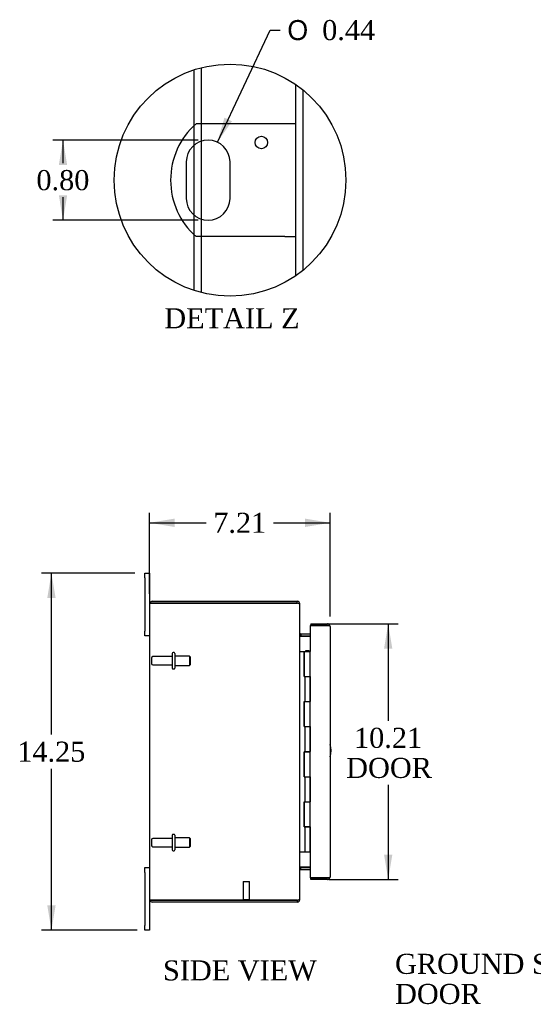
# Model space of a CAD drawing. Header units: inches. Extents: x 4 to 118, y 6 to 79.
# Tile 2 of 7: x 4 to 25, y 29 to 68. Entities that reach past the tile are written whole.
import ezdxf
from ezdxf.enums import TextEntityAlignment as Align
from ezdxf.lldxf.tags import DXFTag

# ---------------------------------------------------------------- set-up
doc = ezdxf.new("R2010")
doc.units = ezdxf.units.IN
doc.header["$MEASUREMENT"] = 0
doc.layers.get('0').update_dxf_attribs({"linetype": 'CONTINUOUS'})
for name, color, linetype in [('COM40153-1', 7, 'CONTINUOUS'), ('COM48428', 7, 'CONTINUOUS'), ('COM71780-1', 7, 'CONTINUOUS'), ('COM71783-1', 7, 'CONTINUOUS'), ('DEFAULT', 7, 'CONTINUOUS'), ('FET07710', 7, 'CONTINUOUS'), ('STD21878', 7, 'CONTINUOUS'), ('STD26094', 7, 'CONTINUOUS')]:
    doc.layers.add(name, color=color, linetype=linetype)
doc.styles.add('SEACAD_SOLID_EDGE_ANSI1_SY', font='txt')
doc.styles.add('SEACAD_TIMES_NEW_ROMAN', font='times.ttf')
tags = doc.linetypes.add('CENTER2', pattern=[1.125, 0.75, -0.125, 0.125, -0.125]).pattern_tags.tags
tags[10:11] = [DXFTag(74, 4), DXFTag(75, 0), DXFTag(340, '0'), DXFTag(46, 0.0), DXFTag(50, 0.0), DXFTag(44, 0.0), DXFTag(45, 0.0)]
tags[8:9] = [DXFTag(74, 4), DXFTag(75, 0), DXFTag(340, '0'), DXFTag(46, 0.0), DXFTag(50, 0.0), DXFTag(44, 0.0), DXFTag(45, 0.0)]
tags[6:7] = [DXFTag(74, 4), DXFTag(75, 0), DXFTag(340, '0'), DXFTag(46, 0.0), DXFTag(50, 0.0), DXFTag(44, 0.0), DXFTag(45, 0.0)]
tags[4:5] = [DXFTag(74, 4), DXFTag(75, 0), DXFTag(340, '0'), DXFTag(46, 0.0), DXFTag(50, 0.0), DXFTag(44, 0.0), DXFTag(45, 0.0)]
tags = doc.linetypes.add('HIDDEN2', pattern=[0.1875, 0.125, -0.0625]).pattern_tags.tags
tags[6:7] = [DXFTag(74, 4), DXFTag(75, 0), DXFTag(340, '0'), DXFTag(46, 0.0), DXFTag(50, 0.0), DXFTag(44, 0.0), DXFTag(45, 0.0)]
tags[4:5] = [DXFTag(74, 4), DXFTag(75, 0), DXFTag(340, '0'), DXFTag(46, 0.0), DXFTag(50, 0.0), DXFTag(44, 0.0), DXFTag(45, 0.0)]

# ---------------------------------------------------------------- blocks, each defined once
blk = doc.blocks.new('SEANNOT_GROUP1')
at = {"layer": 'DEFAULT', "linetype": 'Continuous'}
blk.add_hatch(color=136, dxfattribs=at).paths.add_polyline_path([(33.213, 34.782), (33.802, 35.607), (32.977, 35.018)])
at = {"layer": 'DEFAULT', "color": 136, "linetype": 'Continuous'}
blk.add_line((28.466, 30.271), (28.066, 30.271), dxfattribs=at)
blk.add_lwpolyline([(28.466, 30.271), (33.802, 35.607)], dxfattribs=at)
at = {"layer": 'DEFAULT', "color": 136, "linetype": 'Continuous', "style": 'SEACAD_TIMES_NEW_ROMAN'}
for s, p in [('GROUND STUD', (19.313, 30.671)), ('DOOR', (19.313, 29.471))]:
    blk.add_text(s, height=0.8, dxfattribs=at).set_placement(p, align=Align.TOP_LEFT)
blk = doc.blocks.new('GDIMGGROUP2')
at = {"layer": 'DEFAULT', "linetype": 'Continuous'}
for points in [[(10.51, 48.029), (9.51, 47.863), (10.51, 47.696)], [(15.72, 48.029), (15.72, 47.696), (16.72, 47.863)]]:
    blk.add_hatch(color=136, dxfattribs=at).paths.add_polyline_path(points)
at = {"layer": 'DEFAULT', "color": 136, "linetype": 'Continuous'}
for p, q in [((9.51, 45.026), (9.51, 48.263)), ((16.72, 44.128), (16.72, 48.263)), ((9.51, 47.863), (11.774, 47.863)), ((14.457, 47.863), (16.72, 47.863))]:
    blk.add_line(p, q, dxfattribs=at)
at = {"layer": 'DEFAULT', "color": 136, "linetype": 'Continuous', "style": 'SEACAD_TIMES_NEW_ROMAN'}
blk.add_text('7.21', height=0.8, dxfattribs=at).set_placement((12.054, 48.263), align=Align.TOP_LEFT)
blk = doc.blocks.new('GDIMGGROUP3')
at = {"layer": 'DEFAULT', "linetype": 'Continuous'}
for points in [[(5.426, 44.859), (5.759, 44.859), (5.593, 45.859)], [(5.426, 32.609), (5.593, 31.609), (5.759, 32.609)]]:
    blk.add_hatch(color=136, dxfattribs=at).paths.add_polyline_path(points)
at = {"layer": 'DEFAULT', "color": 136, "linetype": 'Continuous'}
for p, q in [((8.923, 45.859), (5.193, 45.859)), ((5.593, 39.414), (5.593, 45.859)), ((5.593, 31.609), (5.593, 38.054)), ((9.017, 31.609), (5.193, 31.609))]:
    blk.add_line(p, q, dxfattribs=at)
at = {"layer": 'DEFAULT', "color": 136, "linetype": 'Continuous', "style": 'SEACAD_TIMES_NEW_ROMAN'}
blk.add_text('14.25', height=0.8, dxfattribs=at).set_placement((4.228, 39.134), align=Align.TOP_LEFT)
blk = doc.blocks.new('GDIMGGROUP4')
at = {"layer": 'DEFAULT', "linetype": 'Continuous'}
for points in [[(19.207, 42.836), (19.04, 43.836), (18.873, 42.836)], [(19.207, 34.631), (18.873, 34.631), (19.04, 33.631)]]:
    blk.add_hatch(color=136, dxfattribs=at).paths.add_polyline_path(points)
at = {"layer": 'DEFAULT', "color": 136, "linetype": 'Continuous'}
for p, q in [((16.683, 43.836), (19.44, 43.836)), ((19.04, 43.836), (19.04, 39.966)), ((19.04, 37.406), (19.04, 33.631)), ((16.683, 33.631), (19.44, 33.631))]:
    blk.add_line(p, q, dxfattribs=at)
at = {"layer": 'DEFAULT', "color": 136, "linetype": 'Continuous', "style": 'SEACAD_TIMES_NEW_ROMAN'}
for s, p in [('10.21', (17.675, 39.686)), ('DOOR', (17.362, 38.486))]:
    blk.add_text(s, height=0.8, dxfattribs=at).set_placement(p, align=Align.TOP_LEFT)
blk = doc.blocks.new('GDIMGGROUP26')
at = {"layer": 'DEFAULT', "linetype": 'Continuous'}
for points in [[(5.888, 62.13), (6.221, 62.13), (6.054, 63.13)], [(5.888, 60.93), (6.054, 59.93), (6.221, 60.93)]]:
    blk.add_hatch(color=136, dxfattribs=at).paths.add_polyline_path(points)
at = {"layer": 'DEFAULT', "color": 136, "linetype": 'Continuous'}
for p, q in [((11.45, 63.13), (5.654, 63.13)), ((6.054, 63.13), (6.054, 62.21)), ((6.054, 60.85), (6.054, 59.93)), ((11.45, 59.93), (5.654, 59.93))]:
    blk.add_line(p, q, dxfattribs=at)
at = {"layer": 'DEFAULT', "color": 136, "linetype": 'Continuous', "style": 'SEACAD_TIMES_NEW_ROMAN'}
blk.add_text('0.80', height=0.8, dxfattribs=at).set_placement((4.993, 61.93), align=Align.TOP_LEFT)
blk = doc.blocks.new('GDIMGGROUP27')
at = {"layer": 'DEFAULT', "linetype": 'Continuous'}
blk.add_hatch(color=136, dxfattribs=at).paths.add_polyline_path([(12.499, 64.022), (12.223, 63.046), (12.801, 63.88)])
at = {"layer": 'DEFAULT', "color": 136, "linetype": 'Continuous'}
for p, q in [((12.223, 63.046), (14.332, 67.515)), ((14.332, 67.515), (14.732, 67.515))]:
    blk.add_line(p, q, dxfattribs=at)
for s, style, p in [('O', 'SEACAD_SOLID_EDGE_ANSI1_SY', (15.012, 67.915)), ('0.44', 'SEACAD_TIMES_NEW_ROMAN', (16.404, 67.915))]:
    blk.add_text(s, height=0.8, dxfattribs=dict(at, style=style)).set_placement(p, align=Align.TOP_LEFT)

msp = doc.modelspace()

# ---------------------------------------------------------------- linework, layer by layer
at = {"color": 7, "linetype": 'CENTER2'}
msp.add_circle((12.724, 61.53), 4.628, dxfattribs=at)
at = {"layer": 'COM40153-1', "color": 7, "linetype": 'Continuous'}
for p, q in [((14.918, 63.78), (11.366, 63.78)), ((15.35, 63.78), (14.918, 63.78)), ((10.976, 62.256), (10.976, 60.804)), ((12.724, 60.804), (12.724, 62.256)), ((14.918, 59.28), (11.366, 59.28)), ((14.918, 59.28), (15.35, 59.28))]:
    msp.add_line(p, q, dxfattribs=at)
msp.add_circle((13.974, 63.032), 0.25, dxfattribs=at)
for centre, radius, start, end in [((13.35, 61.53), 3, 131.4096, 228.5904), ((11.85, 62.256), 0.874, 0, 180), ((11.85, 60.804), 0.874, 180, 0), ((16.01, 38.774), 0.75, 341.2031, 18.7969)]:
    msp.add_arc(centre, radius, start, end, dxfattribs=at)
at = {"layer": 'COM48428', "color": 7, "linetype": 'Continuous'}
for p, q in [((11.586, 63.78), (11.586, 66.016)), ((11.298, 63.719), (11.298, 65.933)), ((15.35, 57.719), (15.35, 65.341)), ((11.298, 60.127), (11.298, 62.934)), ((11.586, 59.971), (11.586, 63.089)), ((11.298, 57.127), (11.298, 59.342)), ((11.586, 57.044), (11.586, 59.28)), ((9.51, 44.626), (9.51, 32.842)), ((9.517, 44.662), (9.618, 44.662)), ((9.618, 44.662), (9.517, 44.662)), ((9.618, 44.734), (15.402, 44.734)), ((9.618, 44.662), (15.402, 44.662)), ((15.402, 44.662), (9.618, 44.662)), ((15.402, 44.662), (15.402, 44.734)), ((15.487, 44.626), (15.51, 44.626)), ((15.51, 44.602), (15.51, 44.626)), ((15.51, 32.868), (15.51, 44.6)), ((15.546, 43.431), (15.546, 43.359)), ((15.546, 43.431), (15.925, 43.431)), ((15.546, 43.359), (15.925, 43.359)), ((15.546, 43.346), (15.925, 43.346)), ((15.925, 34.122), (15.546, 34.122)), ((15.546, 34.109), (15.925, 34.109)), ((15.546, 34.037), (15.546, 34.109)), ((15.546, 34.037), (15.925, 34.037)), ((9.618, 32.806), (9.517, 32.806)), ((9.517, 32.806), (9.618, 32.806)), ((9.618, 32.806), (15.402, 32.806)), ((15.402, 32.806), (9.618, 32.806)), ((15.402, 32.734), (9.618, 32.734)), ((15.402, 32.806), (15.402, 32.734)), ((15.487, 32.842), (15.51, 32.842)), ((15.51, 32.842), (15.51, 32.866))]:
    msp.add_line(p, q, dxfattribs=at)
at = {"layer": 'COM48428', "color": 7, "linetype": 'HIDDEN2'}
for p, q in [((15.638, 57.934), (15.638, 65.126)), ((11.298, 62.934), (11.298, 63.719)), ((11.586, 63.089), (11.586, 63.78)), ((11.298, 59.342), (11.298, 60.127)), ((11.586, 59.28), (11.586, 59.971))]:
    msp.add_line(p, q, dxfattribs=at)
at = {"layer": 'COM48428', "color": 7, "linetype": 'Continuous'}
for centre, radius, start, end in [((9.618, 44.626), 0.108, 160.5288, 180), ((9.618, 44.626), 0.108, 90, 160.5288), ((15.402, 44.626), 0.108, 0, 90), ((15.402, 44.626), 0.036, 51.2764, 90), ((15.546, 43.467), 0.036, 180, 270), ((15.546, 43.467), 0.108, 259.6032, 270), ((15.546, 34.001), 0.036, 90, 180), ((15.546, 34.001), 0.108, 90, 100.3965), ((9.618, 32.842), 0.108, 180, 199.4712), ((9.618, 32.842), 0.108, 199.4712, 270), ((15.402, 32.842), 0.108, 270, 0), ((15.402, 32.842), 0.036, 270, 308.7236)]:
    msp.add_arc(centre, radius, start, end, dxfattribs=at)
for centre, start_param, end_param in [((9.618, 44.626), 2.801756, 3.141593), ((9.618, 32.842), 3.141593, 3.48143)]:
    msp.add_ellipse(centre, major_axis=(0.108, 0), ratio=0.997813, start_param=start_param, end_param=end_param, dxfattribs=at)
for points, knots in [([(15.51, 44.6), (15.51, 44.605), (15.508, 44.61), (15.497, 44.621), (15.489, 44.626), (15.469, 44.636), (15.457, 44.641), (15.431, 44.652), (15.417, 44.657), (15.402, 44.662)], [0, 0, 0, 0, 0.25, 0.25, 0.5, 0.5, 0.75, 0.75, 1, 1, 1, 1]), ([(15.51, 43.449), (15.51, 43.439), (15.511, 43.428), (15.513, 43.408), (15.515, 43.398), (15.519, 43.383), (15.52, 43.378), (15.524, 43.369), (15.526, 43.365), (15.53, 43.356), (15.533, 43.353), (15.538, 43.349), (15.539, 43.348), (15.543, 43.346), (15.545, 43.346), (15.546, 43.346)], [0, 0, 0, 0, 0.25, 0.25, 0.5, 0.5, 0.625, 0.625, 0.75, 0.75, 0.875, 0.875, 0.9375, 0.9375, 1, 1, 1, 1]), ([(15.546, 34.122), (15.545, 34.122), (15.543, 34.122), (15.539, 34.12), (15.538, 34.119), (15.533, 34.115), (15.53, 34.111), (15.526, 34.103), (15.524, 34.099), (15.52, 34.09), (15.519, 34.085), (15.515, 34.07), (15.513, 34.06), (15.511, 34.04), (15.51, 34.029), (15.51, 34.019)], [0, 0, 0, 0, 0.0625, 0.0625, 0.125, 0.125, 0.25, 0.25, 0.375, 0.375, 0.5, 0.5, 0.75, 0.75, 1, 1, 1, 1]), ([(15.402, 32.806), (15.417, 32.811), (15.431, 32.816), (15.457, 32.827), (15.469, 32.832), (15.489, 32.842), (15.497, 32.847), (15.508, 32.857), (15.51, 32.863), (15.51, 32.868)], [0, 0, 0, 0, 0.25, 0.25, 0.5, 0.5, 0.75, 0.75, 1, 1, 1, 1])]:
    msp.add_open_spline(points, degree=3, knots=knots, dxfattribs=at)
at = {"layer": 'COM71780-1', "color": 7, "linetype": 'Continuous'}
for p, q in [((16.612, 43.764), (15.925, 43.764)), ((15.925, 43.764), (15.925, 42.734)), ((15.953, 43.836), (15.953, 43.764)), ((15.953, 43.836), (16.612, 43.836)), ((15.953, 43.764), (16.612, 43.764)), ((16.714, 43.764), (16.612, 43.764)), ((16.612, 43.764), (16.714, 43.764)), ((16.72, 43.728), (16.72, 33.739)), ((15.925, 34.734), (15.925, 33.704)), ((15.925, 33.704), (16.612, 33.704)), ((15.953, 33.631), (15.953, 33.703)), ((16.612, 33.703), (15.953, 33.703)), ((16.612, 33.631), (15.953, 33.631)), ((16.612, 33.704), (16.714, 33.704)), ((16.714, 33.703), (16.612, 33.703))]:
    msp.add_line(p, q, dxfattribs=at)
for centre, start, end in [((16.612, 43.728), 19.4712, 90), ((16.612, 43.728), 0, 19.4712), ((16.612, 33.739), 270, 340.5288), ((16.612, 33.739), 340.5288, 0)]:
    msp.add_arc(centre, 0.108, start, end, dxfattribs=at)
for centre, start_param, end_param in [((16.612, 43.728), 3.141593, 3.48143), ((16.612, 33.739), 2.801756, 3.141593)]:
    msp.add_ellipse(centre, major_axis=(-0.108, 0), ratio=0.997813, start_param=start_param, end_param=end_param, dxfattribs=at)
at = {"layer": 'COM71783-1', "color": 7, "linetype": 'Continuous'}
for p, q in [((15.51, 42.734), (15.678, 42.734)), ((15.678, 42.734), (15.682, 42.734)), ((15.678, 41.734), (15.678, 42.734)), ((15.682, 42.734), (15.682, 41.734)), ((15.691, 42.734), (15.925, 42.734)), ((15.691, 42.734), (15.691, 41.734)), ((15.746, 42.743), (15.746, 42.769)), ((15.746, 42.769), (15.796, 42.769)), ((15.796, 42.743), (15.746, 42.743)), ((15.758, 42.743), (15.758, 42.734)), ((15.796, 42.769), (15.821, 42.769)), ((15.796, 42.743), (15.821, 42.743)), ((15.821, 42.769), (15.871, 42.769)), ((15.871, 42.743), (15.821, 42.743)), ((15.858, 42.734), (15.858, 42.743)), ((15.871, 42.769), (15.871, 42.743)), ((15.925, 41.734), (15.925, 42.734)), ((15.678, 41.734), (15.722, 41.734)), ((15.722, 41.734), (15.925, 41.734)), ((15.722, 41.734), (15.925, 41.734)), ((15.722, 40.734), (15.722, 41.734)), ((15.925, 41.734), (15.925, 40.735)), ((15.925, 40.734), (15.925, 41.734)), ((15.678, 39.734), (15.678, 40.734)), ((15.678, 40.734), (15.722, 40.734)), ((15.682, 40.734), (15.682, 39.734)), ((15.691, 40.735), (15.925, 40.735)), ((15.691, 40.734), (15.691, 39.734)), ((15.722, 40.734), (15.925, 40.734)), ((15.925, 39.734), (15.925, 40.735)), ((15.678, 39.734), (15.722, 39.734)), ((15.722, 39.734), (15.925, 39.734)), ((15.722, 39.734), (15.925, 39.734)), ((15.722, 38.734), (15.722, 39.734)), ((15.925, 39.734), (15.925, 38.735)), ((15.925, 38.734), (15.925, 39.734)), ((15.678, 37.734), (15.678, 38.734)), ((15.678, 38.734), (15.722, 38.734)), ((15.682, 38.734), (15.682, 37.734)), ((15.691, 38.735), (15.925, 38.735)), ((15.691, 38.734), (15.691, 37.734)), ((15.722, 38.734), (15.925, 38.734)), ((15.925, 37.734), (15.925, 38.735)), ((15.678, 37.734), (15.722, 37.734)), ((15.722, 37.734), (15.925, 37.734)), ((15.722, 37.734), (15.925, 37.734)), ((15.722, 36.734), (15.722, 37.734)), ((15.925, 37.734), (15.925, 36.735)), ((15.925, 36.734), (15.925, 37.734)), ((15.678, 35.734), (15.678, 36.734)), ((15.678, 36.734), (15.722, 36.734)), ((15.682, 36.734), (15.682, 35.734)), ((15.691, 36.735), (15.925, 36.735)), ((15.691, 36.734), (15.691, 35.734)), ((15.722, 36.734), (15.925, 36.734)), ((15.925, 35.734), (15.925, 36.735)), ((15.678, 35.734), (15.722, 35.734)), ((15.925, 35.734), (15.691, 35.734)), ((15.722, 34.734), (15.722, 35.734)), ((15.722, 35.734), (15.925, 35.734)), ((15.758, 35.734), (15.758, 35.734)), ((15.858, 35.734), (15.858, 35.734)), ((15.863, 35.734), (15.863, 35.734)), ((15.925, 35.734), (15.925, 34.734)), ((15.925, 34.734), (15.925, 35.734)), ((15.51, 34.734), (15.722, 34.734)), ((15.722, 34.734), (15.925, 34.734))]:
    msp.add_line(p, q, dxfattribs=at)
at = {"layer": 'FET07710', "color": 7, "linetype": 'Continuous'}
for p, q in [((9.323, 45.671), (9.323, 45.859)), ((9.323, 45.859), (9.51, 45.859)), ((9.323, 45.671), (9.323, 43.546)), ((9.51, 45.859), (9.51, 45.671)), ((9.51, 45.671), (9.51, 44.626)), ((9.323, 43.359), (9.323, 43.546)), ((9.51, 43.359), (9.323, 43.359)), ((9.323, 33.921), (9.323, 34.109)), ((9.323, 34.109), (9.51, 34.109)), ((9.323, 33.921), (9.323, 31.796)), ((9.51, 32.842), (9.51, 31.796)), ((9.323, 31.609), (9.323, 31.796)), ((9.51, 31.609), (9.323, 31.609)), ((9.51, 31.796), (9.51, 31.609))]:
    msp.add_line(p, q, dxfattribs=at)
at = {"layer": 'STD21878', "color": 7, "linetype": 'HIDDEN2'}
for p, q in [((13.253, 33.556), (13.503, 33.556)), ((13.253, 33.556), (13.253, 32.837)), ((13.503, 32.837), (13.503, 33.556)), ((13.238, 32.837), (13.519, 32.837)), ((13.238, 32.837), (13.238, 32.806)), ((13.519, 32.806), (13.519, 32.837))]:
    msp.add_line(p, q, dxfattribs=at)
at = {"layer": 'STD21878', "color": 7, "linetype": 'Continuous'}
for p, q in [((13.238, 32.806), (13.238, 32.806)), ((13.519, 32.806), (13.519, 32.806))]:
    msp.add_line(p, q, dxfattribs=at)
at = {"layer": 'STD26094', "color": 7, "linetype": 'HIDDEN2'}
for p, q in [((9.582, 42.464), (9.582, 42.254)), ((10.419, 42.524), (9.642, 42.524)), ((10.419, 42.654), (10.419, 42.064)), ((10.489, 42.684), (10.449, 42.684)), ((10.519, 42.654), (10.519, 42.064)), ((11.107, 42.546), (10.519, 42.546)), ((11.107, 42.546), (11.107, 42.171)), ((11.144, 42.509), (11.107, 42.546)), ((11.144, 42.209), (11.144, 42.509)), ((9.642, 42.194), (10.419, 42.194)), ((10.449, 42.034), (10.489, 42.034)), ((10.519, 42.171), (11.107, 42.171)), ((11.107, 42.171), (11.144, 42.209)), ((10.419, 35.404), (10.419, 34.814)), ((10.489, 35.434), (10.449, 35.434)), ((10.519, 35.404), (10.519, 34.814)), ((9.582, 35.214), (9.582, 35.004)), ((10.419, 35.274), (9.642, 35.274)), ((11.107, 35.296), (10.519, 35.296)), ((11.107, 35.296), (11.107, 34.921)), ((11.144, 35.259), (11.107, 35.296)), ((11.107, 34.921), (11.144, 34.959)), ((11.144, 34.959), (11.144, 35.259)), ((9.642, 34.944), (10.419, 34.944)), ((10.449, 34.784), (10.489, 34.784)), ((10.519, 34.921), (11.107, 34.921))]:
    msp.add_line(p, q, dxfattribs=at)
for centre, radius, start, end in [((9.642, 42.464), 0.06, 90, 180), ((10.449, 42.654), 0.03, 90, 180), ((10.489, 42.654), 0.03, 0, 90), ((9.642, 42.254), 0.06, 180, 270), ((10.449, 42.064), 0.03, 180, 270), ((10.489, 42.064), 0.03, 270, 0), ((10.449, 35.404), 0.03, 90, 180), ((10.489, 35.404), 0.03, 0, 90), ((9.642, 35.214), 0.06, 90, 180), ((9.642, 35.004), 0.06, 180, 270), ((10.449, 34.814), 0.03, 180, 270), ((10.489, 34.814), 0.03, 270, 0)]:
    msp.add_arc(centre, radius, start, end, dxfattribs=at)

# ---------------------------------------------------------------- block references
at = {"layer": 'DEFAULT'}
for name in ['GDIMGGROUP27', 'GDIMGGROUP26', 'GDIMGGROUP2', 'GDIMGGROUP3', 'GDIMGGROUP4', 'SEANNOT_GROUP1']:
    msp.add_blockref(name, (0, 0), dxfattribs=at)

# ---------------------------------------------------------------- texts
at = {"layer": 'DEFAULT', "color": 136, "linetype": 'Continuous', "style": 'SEACAD_TIMES_NEW_ROMAN'}
for s, p in [('DETAIL Z', (10.099, 56.422)), ('SIDE VIEW', (10.047, 30.409))]:
    msp.add_text(s, height=0.8, dxfattribs=at).set_placement(p, align=Align.TOP_LEFT)

doc.saveas('drawing.dxf')
